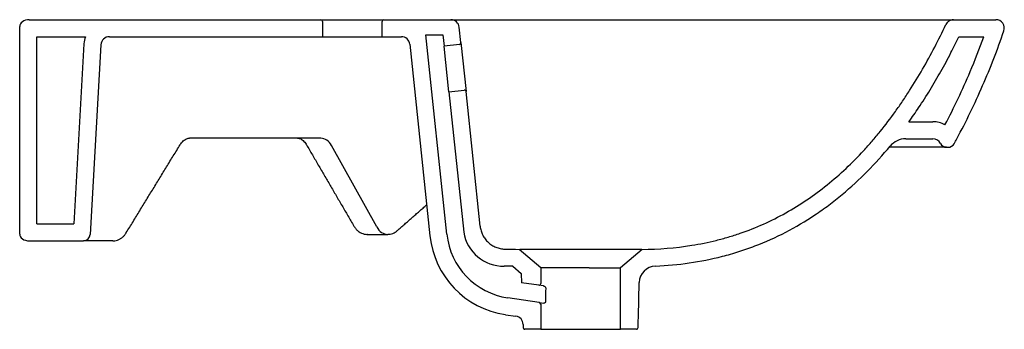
# Model space of a CAD drawing. Header units: millimetres. Extents: x 4435.192 to 4435.771, y 2686.705 to 2686.887.
import ezdxf

# ---------------------------------------------------------------- set-up
doc = ezdxf.new("R2010")
doc.units = ezdxf.units.MM
doc.layers.add('SANINDUSA', color=3, linetype='Continuous')

msp = doc.modelspace()

# ---------------------------------------------------------------- linework, layer by layer
at = {"layer": 'SANINDUSA'}
for p, q in [((4435.19751, 2686.88669), (4435.36906, 2686.88669)), ((4435.36906, 2686.88669), (4435.40606, 2686.88669)), ((4435.37006, 2686.88569), (4435.37006, 2686.87669)), ((4435.40506, 2686.87669), (4435.40506, 2686.88569)), ((4435.40606, 2686.88669), (4435.44556, 2686.88669)), ((4435.74136, 2686.88669), (4435.76624, 2686.88669)), ((4435.19186, 2686.76069), (4435.19186, 2686.88269)), ((4435.43089, 2686.87773), (4435.44094, 2686.87773)), ((4435.4432, 2686.76064), (4435.43089, 2686.87773)), ((4435.44094, 2686.87773), (4435.44163, 2686.87122)), ((4435.45147, 2686.87326), (4435.45053, 2686.88221)), ((4435.20186, 2686.76669), (4435.20186, 2686.87669)), ((4435.20186, 2686.87669), (4435.2305, 2686.87669)), ((4435.22967, 2686.87254), (4435.22366, 2686.76669)), ((4435.23965, 2686.87197), (4435.23332, 2686.76046)), ((4435.24464, 2686.87669), (4435.37006, 2686.87669)), ((4435.37006, 2686.87669), (4435.40506, 2686.87669)), ((4435.40506, 2686.87669), (4435.41644, 2686.87669)), ((4435.42141, 2686.87221), (4435.43325, 2686.7596)), ((4435.45058, 2686.87216), (4435.44163, 2686.87122)), ((4435.44445, 2686.84437), (4435.44163, 2686.87122)), ((4435.45147, 2686.87326), (4435.4545, 2686.84442)), ((4435.74451, 2686.87669), (4435.75918, 2686.87669)), ((4435.44445, 2686.84437), (4435.4534, 2686.84531)), ((4435.44445, 2686.84437), (4435.45314, 2686.76169)), ((4435.46282, 2686.76525), (4435.4545, 2686.84442)), ((4435.71513, 2686.82669), (4435.72924, 2686.82669)), ((4435.36902, 2686.81701), (4435.29168, 2686.81701)), ((4435.71327, 2686.81669), (4435.72924, 2686.81669)), ((4435.40195, 2686.76486), (4435.37539, 2686.81265)), ((4435.73731, 2686.81169), (4435.70348, 2686.81169)), ((4435.73731, 2686.81169), (4435.73821, 2686.81169)), ((4435.20186, 2686.76669), (4435.22366, 2686.76669)), ((4435.19751, 2686.75669), (4435.22933, 2686.75669)), ((4435.23489, 2686.75669), (4435.22933, 2686.75669)), ((4435.24674, 2686.75669), (4435.23489, 2686.75669)), ((4435.49845, 2686.74073), (4435.48584, 2686.75169)), ((4435.55805, 2686.75169), (4435.54545, 2686.74073)), ((4435.48207, 2686.74172), (4435.487, 2686.73743)), ((4435.52688, 2686.74073), (4435.54545, 2686.74073)), ((4435.487, 2686.73743), (4435.48721, 2686.73208)), ((4435.4973, 2686.73059), (4435.48721, 2686.73208)), ((4435.50009, 2686.73017), (4435.4973, 2686.73059)), ((4435.49759, 2686.72043), (4435.47911, 2686.72317)), ((4435.49759, 2686.72043), (4435.50023, 2686.72004)), ((4435.47764, 2686.71328), (4435.48384, 2686.71236)), ((4435.49845, 2686.70469), (4435.48915, 2686.70469)), ((4435.49845, 2686.70469), (4435.54545, 2686.70469)), ((4435.55474, 2686.70469), (4435.54545, 2686.70469))]:
    msp.add_line(p, q, dxfattribs=at)
for centre, radius, start, end in [((4435.36906, 2686.88569), 0.001, 0, 90), ((4435.40606, 2686.88569), 0.001, 90, 180), ((4435.44556, 2686.88169), 0.005, 6, 90), ((4435.76624, 2686.88169), 0.005, 341.0713, 90), ((4435.24464, 2686.87169), 0.015, 160.52878, 176.74905), ((4435.24464, 2686.87169), 0.005, 90, 176.74905), ((4435.41644, 2686.87169), 0.005, 6, 90), ((4435.45047, 2686.87315), 0.001, 276, 6), ((4435.45351, 2686.84431), 0.001, 6, 96), ((4435.72924, 2686.81169), 0.015, 61.74944, 90), ((4435.71327, 2686.80469), 0.012, 90.00003, 140.2548), ((4435.72924, 2686.81169), 0.005, 26.3878, 90), ((4435.73731, 2686.81569), 0.004, 206.3878, 270), ((4435.73821, 2686.81569), 0.004, 270, 331.3349), ((4435.47665, 2686.76566), 0.02384, 189.59693, 270.85958), ((4435.22933, 2686.76069), 0.004, 270, 356.74905), ((4435.48532, 2686.76507), 0.05235, 186, 261.57112), ((4435.48532, 2686.76507), 0.04235, 186, 261.57112), ((4435.56643, 2686.73189), 0.01, 92.43223, 178.50001), ((4435.49745, 2686.73158), 0.001, 261.57112, 0.00001), ((4435.49745, 2686.71945), 0.001, 0.00001, 81.57112), ((4435.48311, 2686.70742), 0.005, 1.50001, 81.57112)]:
    msp.add_arc(centre, radius, start, end, dxfattribs=at)
for centre, major_axis, ratio, start_param, end_param in [((4435.19751, 2686.88269), (-0.00566, 0), 0.707107, 4.712389, 6.283185), ((4435.36856, 2686.80501), (0.0009, 0.01198), 0.70509, 5.455979, 6.336383), ((4435.40863, 2686.7725), (0.00045, 0.012), 0.706601, 2.28792, 3.172468), ((4435.19751, 2686.76069), (-0.00566, 0), 0.707107, 0, 1.570796), ((4435.52195, 2686.34711), (0, 0.70159), 0.034921, 0.99532, 1.008955)]:
    msp.add_ellipse(centre, major_axis=major_axis, ratio=ratio, start_param=start_param, end_param=end_param, dxfattribs=at)
for points, knots in [([(4435.44556, 2686.88669), (4435.44556, 2686.88669), (4435.44574, 2686.88669), (4435.4463, 2686.88669), (4435.44654, 2686.88669), (4435.44697, 2686.88669), (4435.44713, 2686.88669), (4435.44747, 2686.88669), (4435.44765, 2686.88669), (4435.44863, 2686.88669), (4435.44959, 2686.88669), (4435.45108, 2686.88669), (4435.45139, 2686.88669), (4435.45203, 2686.88669), (4435.45236, 2686.88669), (4435.45339, 2686.88669), (4435.45411, 2686.88669), (4435.45489, 2686.88669)], [0, 0, 0, 0, 0.25, 0.25, 0.375, 0.375, 0.4375, 0.4375, 0.5, 0.5, 0.75, 0.75, 0.8125, 0.8125, 0.875, 0.875, 1, 1, 1, 1]), ([(4435.45489, 2686.88669), (4435.46262, 2686.88669), (4435.47071, 2686.88669), (4435.48131, 2686.88669), (4435.48345, 2686.88669), (4435.48671, 2686.88669), (4435.4878, 2686.88669), (4435.48998, 2686.88669), (4435.49108, 2686.88669), (4435.49656, 2686.88669), (4435.50099, 2686.88669), (4435.51441, 2686.88669), (4435.52353, 2686.88669), (4435.53397, 2686.88669), (4435.53514, 2686.88669), (4435.53747, 2686.88669), (4435.53863, 2686.88669), (4435.5421, 2686.88669), (4435.54441, 2686.88669), (4435.55131, 2686.88669), (4435.55587, 2686.88669), (4435.56493, 2686.88669), (4435.56942, 2686.88669), (4435.57834, 2686.88669), (4435.58277, 2686.88669), (4435.58825, 2686.88669), (4435.58935, 2686.88669), (4435.59153, 2686.88669), (4435.59478, 2686.88669), (4435.59796, 2686.88669), (4435.60426, 2686.88669), (4435.60835, 2686.88669), (4435.61633, 2686.88669), (4435.62022, 2686.88669), (4435.62495, 2686.88669), (4435.6259, 2686.88669), (4435.62777, 2686.88669), (4435.62871, 2686.88669), (4435.63151, 2686.88669), (4435.63336, 2686.88669), (4435.63702, 2686.88669), (4435.63884, 2686.88669), (4435.64243, 2686.88669), (4435.6442, 2686.88669), (4435.64945, 2686.88669), (4435.65286, 2686.88669), (4435.66285, 2686.88669), (4435.66917, 2686.88669), (4435.68112, 2686.88669), (4435.68677, 2686.88669), (4435.69339, 2686.88669), (4435.69469, 2686.88669), (4435.69725, 2686.88669), (4435.69851, 2686.88669), (4435.7022, 2686.88669), (4435.70455, 2686.88669), (4435.71129, 2686.88669), (4435.71535, 2686.88669), (4435.72263, 2686.88669), (4435.72585, 2686.88669), (4435.73002, 2686.88669), (4435.73131, 2686.88669), (4435.73307, 2686.88669), (4435.73363, 2686.88669), (4435.7347, 2686.88669), (4435.7352, 2686.88669), (4435.73756, 2686.88669), (4435.73898, 2686.88669), (4435.74088, 2686.88669), (4435.74136, 2686.88669), (4435.74136, 2686.88669)], [0, 0, 0, 0, 0.0625, 0.0625, 0.078125, 0.078125, 0.085937, 0.085937, 0.09375, 0.09375, 0.125, 0.125, 0.1875, 0.1875, 0.195312, 0.195312, 0.203125, 0.203125, 0.21875, 0.21875, 0.25, 0.25, 0.28125, 0.28125, 0.3125, 0.3125, 0.320312, 0.320312, 0.328125, 0.34375, 0.34375, 0.375, 0.375, 0.40625, 0.40625, 0.414062, 0.414062, 0.421875, 0.421875, 0.4375, 0.4375, 0.453125, 0.453125, 0.46875, 0.46875, 0.5, 0.5, 0.5625, 0.5625, 0.625, 0.625, 0.640625, 0.640625, 0.65625, 0.65625, 0.6875, 0.6875, 0.75, 0.75, 0.8125, 0.8125, 0.84375, 0.84375, 0.859375, 0.859375, 0.875, 0.875, 0.9375, 0.9375, 1, 1, 1, 1]), ([(4435.55805, 2686.75169), (4435.56793, 2686.75174), (4435.57769, 2686.7525), (4435.59215, 2686.75482), (4435.59694, 2686.75579), (4435.60406, 2686.75755), (4435.60643, 2686.7582), (4435.61115, 2686.75959), (4435.6135, 2686.76034), (4435.6252, 2686.76437), (4435.63412, 2686.76838), (4435.65114, 2686.77789), (4435.65923, 2686.78338), (4435.67079, 2686.79268), (4435.67451, 2686.79592), (4435.68169, 2686.80266), (4435.68515, 2686.80616), (4435.69017, 2686.8116), (4435.69182, 2686.81344), (4435.69505, 2686.81718), (4435.69664, 2686.81907), (4435.7013, 2686.82481), (4435.70429, 2686.82874), (4435.7086, 2686.83474), (4435.71001, 2686.83676), (4435.71278, 2686.84085), (4435.71414, 2686.84291), (4435.71815, 2686.84914), (4435.7207, 2686.85336), (4435.72809, 2686.86616), (4435.73262, 2686.87491), (4435.73684, 2686.88382)], [0, 0, 0, 0, 0.125, 0.125, 0.1875, 0.1875, 0.21875, 0.21875, 0.25, 0.25, 0.375, 0.375, 0.5, 0.5, 0.5625, 0.5625, 0.625, 0.625, 0.65625, 0.65625, 0.6875, 0.6875, 0.75, 0.75, 0.78125, 0.78125, 0.8125, 0.8125, 0.875, 0.875, 1, 1, 1, 1]), ([(4435.74136, 2686.88669), (4435.74088, 2686.88669), (4435.74042, 2686.88662), (4435.73974, 2686.88642), (4435.73952, 2686.88634), (4435.73909, 2686.88615), (4435.73889, 2686.88604), (4435.73849, 2686.88579), (4435.7383, 2686.88565), (4435.73794, 2686.88534), (4435.73777, 2686.88518), (4435.73731, 2686.88465), (4435.73704, 2686.88425), (4435.73684, 2686.88382)], [0, 0, 0, 0, 0.25, 0.25, 0.375, 0.375, 0.5, 0.5, 0.625, 0.625, 0.75, 0.75, 1, 1, 1, 1]), ([(4435.74331, 2686.81669), (4435.74879, 2686.82691), (4435.75385, 2686.83734), (4435.76307, 2686.85846), (4435.76723, 2686.86917), (4435.77097, 2686.88006)], [-0.004565, -0.004565, -0.004565, -0.004565, 0.5, 0.5, 1, 1, 1, 1]), ([(4435.71513, 2686.82669), (4435.71708, 2686.8294), (4435.71898, 2686.83214), (4435.72317, 2686.8384), (4435.72542, 2686.84194), (4435.72978, 2686.84908), (4435.73189, 2686.85269), (4435.73596, 2686.85995), (4435.73793, 2686.86362), (4435.74144, 2686.87042), (4435.743, 2686.87354), (4435.74451, 2686.87669)], [0.748912, 0.748912, 0.748912, 0.748912, 0.7897262, 0.7897262, 0.8410806, 0.8410806, 0.892435, 0.892435, 0.9437894, 0.9437894, 0.9869246, 0.9869246, 0.9869246, 0.9869246]), ([(4435.73634, 2686.8249), (4435.74171, 2686.83512), (4435.74663, 2686.84554), (4435.75398, 2686.86291), (4435.75667, 2686.86976), (4435.75918, 2686.87669)], [0.0539704, 0.0539704, 0.0539704, 0.0539704, 0.567992, 0.567992, 0.8958808, 0.8958808, 0.8958808, 0.8958808]), ([(4435.28621, 2686.81311), (4435.28635, 2686.81333), (4435.28678, 2686.81401), (4435.28757, 2686.81496), (4435.28855, 2686.81585), (4435.28955, 2686.81649), (4435.29055, 2686.81689), (4435.29125, 2686.817), (4435.29163, 2686.81701), (4435.29168, 2686.81701)], [0, 0, 0, 0, 0.085078, 0.254343, 0.42368, 0.594888, 0.771341, 0.968549, 1, 1, 1, 1]), ([(4435.35533, 2686.81701), (4435.35547, 2686.817), (4435.35593, 2686.81699), (4435.3567, 2686.81681), (4435.35767, 2686.81636), (4435.35864, 2686.81566), (4435.35957, 2686.81471), (4435.36022, 2686.81381), (4435.36053, 2686.81328), (4435.3606, 2686.81318)], [0, 0, 0, 0, 0.0832852, 0.2770279, 0.4535364, 0.6210551, 0.7993796, 0.9610139, 1, 1, 1, 1]), ([(4435.56601, 2686.74188), (4435.57934, 2686.74244), (4435.59248, 2686.74428), (4435.6086, 2686.74841), (4435.61181, 2686.74932), (4435.6166, 2686.75084), (4435.6182, 2686.75137), (4435.62137, 2686.75248), (4435.62294, 2686.75306), (4435.63076, 2686.75604), (4435.63682, 2686.75876), (4435.64857, 2686.76486), (4435.65427, 2686.76824), (4435.66255, 2686.77377), (4435.66527, 2686.7757), (4435.66928, 2686.7787), (4435.67061, 2686.77972), (4435.67324, 2686.7818), (4435.67454, 2686.78286), (4435.68099, 2686.78823), (4435.6859, 2686.79276), (4435.69529, 2686.80225), (4435.69976, 2686.80721), (4435.70405, 2686.81236)], [0, 0, 0, 0, 0.25, 0.25, 0.3125, 0.3125, 0.34375, 0.34375, 0.375, 0.375, 0.5, 0.5, 0.625, 0.625, 0.6875, 0.6875, 0.71875, 0.71875, 0.75, 0.75, 0.875, 0.875, 1, 1, 1, 1]), ([(4435.24674, 2686.75669), (4435.24713, 2686.7567), (4435.24805, 2686.75674), (4435.24946, 2686.75711), (4435.25092, 2686.75777), (4435.25226, 2686.75871), (4435.25347, 2686.75989), (4435.25421, 2686.76088), (4435.25456, 2686.76144), (4435.2546, 2686.7615)], [0, 0, 0, 0, 0.124387, 0.291366, 0.458527, 0.628276, 0.802158, 0.978685, 1, 1, 1, 1]), ([(4435.38851, 2686.76539), (4435.3887, 2686.76508), (4435.38923, 2686.76423), (4435.39024, 2686.76306), (4435.39154, 2686.76199), (4435.39296, 2686.76117), (4435.39451, 2686.76067), (4435.39571, 2686.76046), (4435.39635, 2686.76052), (4435.39645, 2686.76053)], [0, 0, 0, 0, 0.110026, 0.29648, 0.462622, 0.624729, 0.799926, 0.970018, 1, 1, 1, 1]), ([(4435.40846, 2686.76052), (4435.40894, 2686.76054), (4435.40995, 2686.76059), (4435.41143, 2686.76104), (4435.41286, 2686.76174), (4435.4137, 2686.76242), (4435.41412, 2686.76275)], [0, 0, 0, 0, 0.234864, 0.489668, 0.745739, 1, 1, 1, 1]), ([(4435.46282, 2686.76525), (4435.46292, 2686.76435), (4435.46309, 2686.76347), (4435.46347, 2686.76218), (4435.46361, 2686.76176), (4435.46394, 2686.76092), (4435.46412, 2686.76051), (4435.46473, 2686.7593), (4435.4652, 2686.75854), (4435.466, 2686.75746), (4435.46629, 2686.75712), (4435.46689, 2686.75645), (4435.46721, 2686.75613), (4435.4682, 2686.75521), (4435.46891, 2686.75466), (4435.47004, 2686.75394), (4435.47042, 2686.75371), (4435.47122, 2686.7533), (4435.47164, 2686.75311), (4435.47288, 2686.7526), (4435.47374, 2686.75233), (4435.47549, 2686.75196), (4435.47639, 2686.75185), (4435.4773, 2686.75182)], [0, 0, 0, 0, 0.125, 0.125, 0.1875, 0.1875, 0.25, 0.25, 0.375, 0.375, 0.4375, 0.4375, 0.5, 0.5, 0.625, 0.625, 0.6875, 0.6875, 0.75, 0.75, 0.875, 0.875, 1, 1, 1, 1]), ([(4435.55801, 2686.75169), (4435.558, 2686.75169), (4435.55796, 2686.75169), (4435.55762, 2686.75169), (4435.55695, 2686.75169), (4435.55588, 2686.75169), (4435.55425, 2686.75169), (4435.55217, 2686.75169), (4435.5498, 2686.75169), (4435.54702, 2686.75169), (4435.5439, 2686.75169), (4435.54141, 2686.75169), (4435.53879, 2686.75169), (4435.53602, 2686.75169), (4435.53315, 2686.75169), (4435.53023, 2686.75169), (4435.52725, 2686.75169), (4435.5242, 2686.75169), (4435.52114, 2686.75169), (4435.51709, 2686.75169), (4435.51308, 2686.75169), (4435.50923, 2686.75169), (4435.50643, 2686.75169), (4435.50375, 2686.75169), (4435.50117, 2686.75169), (4435.49874, 2686.75169), (4435.49574, 2686.75169), (4435.4931, 2686.75169), (4435.49088, 2686.75169), (4435.48895, 2686.75169), (4435.48752, 2686.75169), (4435.48666, 2686.75169), (4435.48648, 2686.75169), (4435.48645, 2686.75169)], [0, 0, 0, 0, 0.0069531, 0.0488019, 0.0699342, 0.0982966, 0.1559849, 0.1853799, 0.2137414, 0.2714282, 0.3008222, 0.3291868, 0.3577481, 0.3869292, 0.4163243, 0.444719, 0.4733107, 0.5025267, 0.5319596, 0.5603061, 0.6179605, 0.6473368, 0.675712, 0.7042844, 0.7334794, 0.7628895, 0.7912412, 0.8489085, 0.8782929, 0.9066408, 0.9642984, 0.9936766, 1, 1, 1, 1]), ([(4435.52688, 2686.74073), (4435.52518, 2686.74073), (4435.52343, 2686.74073), (4435.51994, 2686.74073), (4435.5182, 2686.74073), (4435.5148, 2686.74073), (4435.51315, 2686.74073), (4435.51002, 2686.74073), (4435.50854, 2686.74073), (4435.50582, 2686.74073), (4435.50459, 2686.74073), (4435.50242, 2686.74073), (4435.50149, 2686.74073), (4435.49999, 2686.74073), (4435.49941, 2686.74073), (4435.49864, 2686.74073), (4435.49845, 2686.74073), (4435.49845, 2686.74073)], [0, 0, 0, 0, 0.125, 0.125, 0.25, 0.25, 0.375, 0.375, 0.5, 0.5, 0.625, 0.625, 0.75, 0.75, 0.875, 0.875, 1, 1, 1, 1]), ([(4435.50009, 2686.73017), (4435.50022, 2686.73016), (4435.50035, 2686.73011), (4435.50061, 2686.72999), (4435.50074, 2686.7299), (4435.50099, 2686.7297), (4435.50111, 2686.72958), (4435.5013, 2686.72929), (4435.50138, 2686.72912), (4435.50139, 2686.72893)], [0, 0, 0, 0, 0.25, 0.25, 0.5, 0.5, 0.75, 0.75, 1, 1, 1, 1]), ([(4435.50121, 2686.72087), (4435.50122, 2686.7208), (4435.50122, 2686.72072), (4435.50119, 2686.72058), (4435.50117, 2686.72051), (4435.5011, 2686.72039), (4435.50106, 2686.72033), (4435.50097, 2686.72024), (4435.50093, 2686.7202), (4435.50077, 2686.72011), (4435.50067, 2686.72007), (4435.50045, 2686.72003), (4435.50034, 2686.72003), (4435.50023, 2686.72004)], [0, 0, 0, 0, 0.125, 0.125, 0.25, 0.25, 0.375, 0.375, 0.5, 0.5, 0.75, 0.75, 1, 1, 1, 1]), ([(4435.48815, 2686.70566), (4435.48816, 2686.70553), (4435.48818, 2686.7054), (4435.48829, 2686.70517), (4435.48836, 2686.70506), (4435.48855, 2686.70488), (4435.48866, 2686.70481), (4435.4889, 2686.70471), (4435.48902, 2686.70469), (4435.48915, 2686.70469)], [0, 0, 0, 0, 0.25, 0.25, 0.5, 0.5, 0.75, 0.75, 1, 1, 1, 1]), ([(4435.55474, 2686.70469), (4435.55487, 2686.70469), (4435.555, 2686.70471), (4435.55524, 2686.70481), (4435.55535, 2686.70488), (4435.55563, 2686.70515), (4435.55574, 2686.7054), (4435.55574, 2686.70566)], [0, 0, 0, 0, 0.25, 0.25, 0.5, 0.5, 1, 1, 1, 1])]:
    msp.add_open_spline(points, degree=3, knots=knots, dxfattribs=at)
for points, degree in [([(4435.74172, 2686.81377), (4435.74226, 2686.81474), (4435.74278, 2686.81571), (4435.74331, 2686.81669)], 3), ([(4435.2546, 2686.7615), (4435.28621, 2686.81311)], 1), ([(4435.3606, 2686.81318), (4435.38851, 2686.76539)], 1), ([(4435.41412, 2686.76275), (4435.43133, 2686.77787)], 1), ([(4435.39632, 2686.7605), (4435.40841, 2686.7605)], 1), ([(4435.4773, 2686.75182), (4435.48015, 2686.75174), (4435.48299, 2686.7517), (4435.48584, 2686.75169)], 3), ([(4435.48207, 2686.74172), (4435.48038, 2686.74174), (4435.47869, 2686.74178), (4435.477, 2686.74183)], 3), ([(4435.49845, 2686.74073), (4435.49845, 2686.73768), (4435.49845, 2686.73463), (4435.49845, 2686.73158)], 3), ([(4435.54545, 2686.70469), (4435.54545, 2686.7167), (4435.54545, 2686.72872), (4435.54545, 2686.74073)], 3), ([(4435.55574, 2686.70566), (4435.55597, 2686.71449), (4435.55621, 2686.72332), (4435.55644, 2686.73215)], 3), ([(4435.49845, 2686.71945), (4435.49845, 2686.71453), (4435.49845, 2686.70961), (4435.49845, 2686.70469)], 3), ([(4435.4881, 2686.70755), (4435.48812, 2686.70692), (4435.48814, 2686.70629), (4435.48815, 2686.70566)], 3)]:
    msp.add_open_spline(points, degree=degree, dxfattribs=at)

doc.saveas('drawing.dxf')
